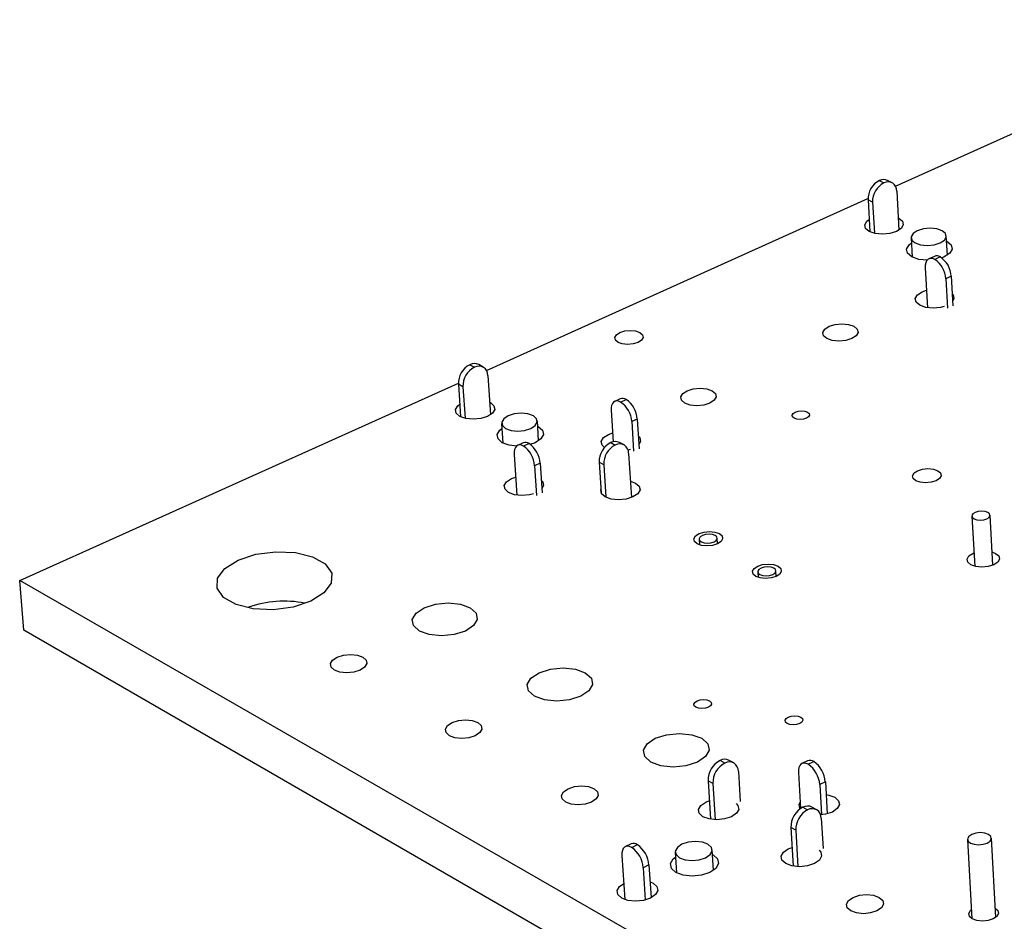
# Model space of a CAD drawing. Extents: x 70 to 210, y 70 to 141.
# Tile 2 of 13: x 70 to 94, y 96 to 118. Entities that reach past the tile are written whole.
import ezdxf

# ---------------------------------------------------------------- set-up
doc = ezdxf.new("R2010")
doc.units = 0
doc.layers.get('0').update_dxf_attribs({"linetype": 'CONTINUOUS'})

msp = doc.modelspace()

# ---------------------------------------------------------------- linework, layer by layer
at = {"color": 7, "linetype": 'CONTINUOUS'}
for p, q in [((91.603, 113.858), (100.584, 117.904)), ((91.212, 113.996), (91.322, 113.938)), ((91.523, 113.941), (91.413, 113.999)), ((91.635, 113.736), (91.688, 112.791)), ((81.671, 109.383), (90.937, 113.558)), ((91.048, 113.471), (90.938, 113.53)), ((90.938, 113.53), (90.982, 112.753)), ((91.048, 113.471), (91.091, 112.715)), ((92.864, 112.182), (92.838, 112.651)), ((91.984, 112.605), (92.01, 112.136)), ((92.548, 112.155), (92.417, 112.095)), ((92.69, 112.14), (92.559, 112.08)), ((92.328, 111.879), (92.382, 110.907)), ((92.958, 111.67), (92.827, 111.611)), ((92.958, 111.67), (92.998, 110.956)), ((92.827, 111.611), (92.867, 110.896)), ((92.251, 111.293), (92.359, 111.331)), ((81.269, 109.522), (81.379, 109.461)), ((81.592, 109.463), (81.483, 109.524)), ((70.336, 104.277), (80.989, 109.076)), ((81.099, 108.987), (80.99, 109.048)), ((80.99, 109.048), (81.044, 108.26)), ((81.705, 109.26), (81.769, 108.308)), ((81.099, 108.987), (81.152, 108.221)), ((84.922, 108.693), (84.787, 108.632)), ((84.929, 108.616), (85.063, 108.677)), ((84.701, 108.415), (84.751, 107.652)), ((82.039, 108.098), (82.071, 107.62)), ((82.939, 107.678), (82.908, 108.155)), ((85.334, 108.202), (85.199, 108.141)), ((85.199, 108.141), (85.245, 107.42)), ((85.334, 108.202), (85.379, 107.482)), ((84.633, 107.827), (84.737, 107.864)), ((82.564, 107.623), (82.429, 107.562)), ((82.705, 107.607), (82.57, 107.545)), ((84.689, 107.631), (84.8, 107.57)), ((85.013, 107.573), (84.902, 107.634)), ((85.168, 107.463), (85.106, 107.446)), ((85.124, 107.369), (85.193, 106.294)), ((82.344, 107.345), (82.41, 106.355)), ((82.977, 107.129), (82.841, 107.068)), ((82.977, 107.129), (83.025, 106.408)), ((84.518, 107.093), (84.407, 107.154)), ((84.407, 107.154), (84.456, 106.403)), ((82.841, 107.068), (82.889, 106.346)), ((84.518, 107.093), (84.569, 106.301)), ((82.278, 106.755), (82.381, 106.792)), ((93.462, 105.844), (93.528, 104.624)), ((93.966, 104.649), (93.9, 105.868)), ((86.839, 105.281), (86.848, 105.145)), ((87.285, 105.172), (87.277, 105.308)), ((93.481, 104.94), (93.51, 104.953)), ((88.71, 104.381), (88.702, 104.518)), ((70.434, 103.07), (70.336, 104.277)), ((127.724, 71.288), (70.336, 104.277)), ((88.263, 104.491), (88.271, 104.354)), ((127.745, 69.998), (70.434, 103.07)), ((87.458, 99.842), (87.344, 99.907)), ((87.679, 99.847), (87.565, 99.911)), ((89.471, 99.899), (89.333, 99.834)), ((89.485, 99.816), (89.622, 99.881)), ((87.789, 99.643), (87.834, 98.909)), ((89.247, 99.617), (89.299, 98.739)), ((87.169, 99.352), (87.055, 99.417)), ((87.055, 99.417), (87.113, 98.481)), ((87.169, 99.352), (87.224, 98.47)), ((89.901, 99.391), (89.764, 99.326)), ((89.764, 99.326), (89.808, 98.587)), ((89.901, 99.391), (89.948, 98.612)), ((86.995, 98.899), (87.085, 98.934)), ((89.355, 98.771), (89.47, 98.706)), ((89.691, 98.711), (89.576, 98.776)), ((89.181, 98.214), (89.065, 98.279)), ((89.065, 98.279), (89.122, 97.34)), ((89.801, 98.507), (89.845, 97.771)), ((89.181, 98.214), (89.234, 97.328)), ((85.186, 97.882), (85.047, 97.816)), ((85.198, 97.797), (85.337, 97.863)), ((89.002, 97.761), (89.094, 97.797)), ((93.355, 97.992), (93.461, 96.063)), ((94.038, 96.096), (93.933, 98.024)), ((84.962, 97.598), (85.031, 96.531)), ((86.256, 97.68), (86.287, 97.182)), ((87.186, 97.24), (87.155, 97.737)), ((85.618, 97.369), (85.479, 97.303)), ((85.618, 97.369), (85.669, 96.573)), ((85.479, 97.303), (85.529, 96.521))]:
    msp.add_line(p, q, dxfattribs=at)
for points in [[(91.671, 113.091), (91.685, 113.084), (91.773, 113.01), (91.794, 112.922), (91.743, 112.834), (91.629, 112.76), (91.469, 112.71), (91.287, 112.693), (91.111, 112.71), (90.968, 112.76), (90.88, 112.834), (90.86, 112.922), (90.911, 113.01), (90.965, 113.052)], [(92.085, 112.481), (92.215, 112.435), (92.375, 112.419), (92.541, 112.435), (92.687, 112.481), (92.791, 112.548), (92.836, 112.628), (92.818, 112.708), (92.737, 112.776), (92.606, 112.821), (92.446, 112.837), (92.281, 112.821), (92.135, 112.776), (92.031, 112.708), (91.985, 112.628), (92.004, 112.548), (92.085, 112.481)], [(92.379, 112.06), (92.173, 112.08), (92.003, 112.139), (91.898, 112.228), (91.874, 112.332), (91.934, 112.436), (91.991, 112.481)], [(92.845, 112.527), (92.851, 112.524), (92.956, 112.436), (92.98, 112.332), (92.921, 112.228), (92.786, 112.139), (92.722, 112.114)], [(92.559, 112.08), (92.511, 112.1), (92.465, 112.106), (92.424, 112.098), (92.388, 112.077), (92.36, 112.043), (92.34, 111.997), (92.329, 111.942), (92.328, 111.879)], [(92.789, 110.938), (92.699, 110.915), (92.516, 110.897), (92.339, 110.915), (92.195, 110.965), (92.106, 111.04), (92.085, 111.129), (92.136, 111.218), (92.251, 111.293)], [(92.982, 111.245), (93.004, 111.218), (93.025, 111.129), (92.992, 111.06)], [(89.99, 110.457), (90.137, 110.503), (90.304, 110.519), (90.465, 110.503), (90.595, 110.457), (90.676, 110.388), (90.695, 110.307), (90.648, 110.226), (90.543, 110.157), (90.396, 110.111), (90.229, 110.095), (90.068, 110.111), (89.937, 110.157), (89.856, 110.226), (89.838, 110.307), (89.885, 110.388), (89.99, 110.457)], [(84.913, 110.305), (85.032, 110.342), (85.165, 110.355), (85.294, 110.342), (85.398, 110.305), (85.462, 110.25), (85.475, 110.185), (85.437, 110.12), (85.352, 110.065), (85.233, 110.028), (85.1, 110.015), (84.971, 110.028), (84.867, 110.065), (84.803, 110.12), (84.79, 110.185), (84.828, 110.25), (84.913, 110.305)], [(86.545, 108.891), (86.694, 108.937), (86.862, 108.953), (87.023, 108.937), (87.154, 108.891), (87.235, 108.821), (87.252, 108.739), (87.204, 108.657), (87.098, 108.587), (86.949, 108.541), (86.781, 108.525), (86.619, 108.541), (86.488, 108.587), (86.408, 108.657), (86.391, 108.739), (86.439, 108.821), (86.545, 108.891)], [(81.749, 108.612), (81.766, 108.603), (81.853, 108.526), (81.871, 108.436), (81.816, 108.345), (81.698, 108.268), (81.533, 108.217), (81.348, 108.199), (81.17, 108.217), (81.026, 108.268), (80.939, 108.345), (80.922, 108.436), (80.977, 108.526), (81.023, 108.563)], [(84.929, 108.616), (84.88, 108.636), (84.835, 108.643), (84.794, 108.635), (84.759, 108.614), (84.731, 108.58), (84.712, 108.534), (84.702, 108.479), (84.701, 108.415)], [(82.137, 107.974), (82.268, 107.927), (82.43, 107.911), (82.599, 107.927), (82.748, 107.974), (82.856, 108.044), (82.906, 108.126), (82.889, 108.209), (82.81, 108.279), (82.679, 108.325), (82.517, 108.342), (82.348, 108.325), (82.199, 108.279), (82.091, 108.209), (82.041, 108.126), (82.057, 108.044), (82.137, 107.974)], [(89.17, 108.368), (89.242, 108.39), (89.323, 108.398), (89.402, 108.39), (89.466, 108.368), (89.505, 108.334), (89.514, 108.294), (89.491, 108.254), (89.44, 108.22), (89.368, 108.197), (89.286, 108.189), (89.207, 108.197), (89.143, 108.22), (89.104, 108.254), (89.095, 108.294), (89.118, 108.334), (89.17, 108.368)], [(82.416, 107.546), (82.226, 107.567), (82.056, 107.628), (81.953, 107.719), (81.932, 107.827), (81.996, 107.934), (82.047, 107.975)], [(82.916, 108.033), (82.93, 108.025), (83.034, 107.934), (83.055, 107.827), (82.991, 107.719), (82.851, 107.628), (82.721, 107.582)], [(84.539, 107.508), (84.479, 107.568), (84.461, 107.659), (84.515, 107.75), (84.633, 107.827)], [(85.36, 107.788), (85.393, 107.75), (85.412, 107.659), (85.373, 107.584)], [(82.57, 107.545), (82.522, 107.566), (82.476, 107.572), (82.435, 107.565), (82.401, 107.544), (82.373, 107.509), (82.354, 107.464), (82.344, 107.408), (82.344, 107.345)], [(92.14, 106.948), (92.259, 106.986), (92.393, 106.999), (92.524, 106.986), (92.63, 106.948), (92.696, 106.892), (92.711, 106.825), (92.674, 106.759), (92.589, 106.703), (92.47, 106.665), (92.335, 106.652), (92.205, 106.665), (92.098, 106.703), (92.033, 106.759), (92.018, 106.825), (92.055, 106.892), (92.14, 106.948)], [(82.812, 106.389), (82.72, 106.365), (82.533, 106.347), (82.354, 106.365), (82.21, 106.417), (82.122, 106.495), (82.104, 106.586), (82.159, 106.678), (82.278, 106.755)], [(83.004, 106.72), (83.04, 106.678), (83.059, 106.586), (83.018, 106.509)], [(85.168, 106.695), (85.294, 106.648), (85.382, 106.57), (85.401, 106.479), (85.347, 106.387), (85.229, 106.309), (85.064, 106.257), (84.877, 106.239), (84.698, 106.257), (84.553, 106.309), (84.465, 106.387), (84.446, 106.479), (84.45, 106.494)], [(93.848, 105.934), (93.781, 105.957), (93.699, 105.966), (93.614, 105.957), (93.539, 105.934), (93.486, 105.898), (93.462, 105.856), (93.472, 105.814), (93.514, 105.778), (93.581, 105.754), (93.663, 105.746), (93.748, 105.754), (93.823, 105.778), (93.876, 105.814), (93.899, 105.856), (93.889, 105.898), (93.848, 105.934)], [(86.835, 105.419), (86.955, 105.457), (87.09, 105.47), (87.221, 105.457), (87.327, 105.419), (87.393, 105.362), (87.407, 105.295), (87.368, 105.228), (87.282, 105.171), (87.162, 105.133), (87.026, 105.119), (86.895, 105.133), (86.789, 105.171), (86.724, 105.228), (86.709, 105.295), (86.748, 105.362), (86.835, 105.419)], [(86.89, 105.217), (86.956, 105.193), (87.038, 105.185), (87.123, 105.193), (87.198, 105.217), (87.252, 105.253), (87.276, 105.295), (87.267, 105.337), (87.227, 105.372), (87.16, 105.396), (87.078, 105.404), (86.993, 105.396), (86.918, 105.372), (86.865, 105.337), (86.84, 105.295), (86.849, 105.253), (86.89, 105.217)], [(75.643, 104.776), (76.072, 104.916), (76.554, 104.979), (77.033, 104.958), (77.45, 104.855), (77.756, 104.682), (77.913, 104.459), (77.903, 104.215), (77.726, 103.977), (77.403, 103.776), (76.974, 103.634), (76.489, 103.571), (76.009, 103.592), (75.59, 103.696), (75.285, 103.87), (75.129, 104.093), (75.141, 104.338), (75.32, 104.575), (75.643, 104.776)], [(93.948, 104.975), (94.036, 104.94), (94.111, 104.876), (94.129, 104.8), (94.087, 104.725), (93.991, 104.66), (93.857, 104.617), (93.704, 104.602), (93.556, 104.617), (93.435, 104.66), (93.36, 104.725), (93.343, 104.8), (93.385, 104.876), (93.481, 104.94), (93.481, 104.94)], [(88.258, 104.629), (88.378, 104.667), (88.514, 104.681), (88.645, 104.667), (88.752, 104.629), (88.818, 104.572), (88.832, 104.504), (88.794, 104.437), (88.708, 104.38), (88.587, 104.341), (88.451, 104.328), (88.319, 104.341), (88.213, 104.38), (88.147, 104.437), (88.133, 104.504), (88.172, 104.572), (88.258, 104.629)], [(88.314, 104.426), (88.381, 104.403), (88.463, 104.394), (88.548, 104.403), (88.623, 104.426), (88.677, 104.462), (88.701, 104.504), (88.692, 104.547), (88.651, 104.582), (88.584, 104.606), (88.502, 104.615), (88.417, 104.606), (88.342, 104.582), (88.288, 104.547), (88.264, 104.504), (88.273, 104.462), (88.314, 104.426)], [(80.159, 103.619), (80.433, 103.705), (80.741, 103.736), (81.037, 103.705), (81.275, 103.619), (81.42, 103.489), (81.449, 103.336), (81.358, 103.183), (81.161, 103.053), (80.886, 102.966), (80.577, 102.935), (80.281, 102.966), (80.043, 103.053), (79.898, 103.183), (79.87, 103.336), (79.961, 103.489), (80.159, 103.619)], [(78.046, 102.421), (78.199, 102.469), (78.371, 102.486), (78.536, 102.469), (78.668, 102.421), (78.748, 102.348), (78.764, 102.263), (78.712, 102.177), (78.602, 102.104), (78.448, 102.055), (78.276, 102.038), (78.111, 102.055), (77.979, 102.104), (77.898, 102.177), (77.883, 102.263), (77.935, 102.348), (78.046, 102.421)], [(82.95, 102.041), (83.224, 102.129), (83.534, 102.159), (83.831, 102.129), (84.072, 102.041), (84.219, 101.91), (84.249, 101.756), (84.159, 101.601), (83.962, 101.469), (83.687, 101.381), (83.377, 101.35), (83.078, 101.381), (82.838, 101.469), (82.691, 101.601), (82.661, 101.756), (82.752, 101.91), (82.95, 102.041)], [(86.787, 101.356), (86.86, 101.379), (86.944, 101.388), (87.025, 101.379), (87.09, 101.356), (87.13, 101.32), (87.139, 101.278), (87.115, 101.236), (87.062, 101.201), (86.988, 101.177), (86.904, 101.168), (86.824, 101.177), (86.758, 101.201), (86.718, 101.236), (86.709, 101.278), (86.733, 101.32), (86.787, 101.356)], [(89.001, 100.962), (89.075, 100.985), (89.159, 100.994), (89.239, 100.985), (89.305, 100.962), (89.345, 100.926), (89.354, 100.884), (89.331, 100.842), (89.278, 100.806), (89.204, 100.782), (89.12, 100.774), (89.039, 100.782), (88.974, 100.806), (88.933, 100.842), (88.924, 100.884), (88.948, 100.926), (89.001, 100.962)], [(80.836, 100.83), (80.99, 100.879), (81.163, 100.897), (81.328, 100.879), (81.462, 100.83), (81.543, 100.757), (81.56, 100.67), (81.509, 100.584), (81.398, 100.51), (81.245, 100.461), (81.072, 100.444), (80.905, 100.461), (80.772, 100.51), (80.691, 100.584), (80.674, 100.67), (80.726, 100.757), (80.836, 100.83)], [(85.77, 100.447), (86.045, 100.535), (86.356, 100.566), (86.655, 100.535), (86.898, 100.447), (87.047, 100.314), (87.079, 100.158), (86.99, 100.001), (86.793, 99.869), (86.517, 99.78), (86.206, 99.749), (85.906, 99.78), (85.663, 99.869), (85.514, 100.001), (85.483, 100.158), (85.573, 100.314), (85.77, 100.447)], [(89.485, 99.816), (89.435, 99.838), (89.387, 99.846), (89.345, 99.839), (89.308, 99.818), (89.279, 99.784), (89.259, 99.738), (89.248, 99.682), (89.247, 99.617)], [(83.657, 99.223), (83.811, 99.272), (83.984, 99.29), (84.151, 99.272), (84.286, 99.223), (84.368, 99.149), (84.386, 99.061), (84.335, 98.974), (84.225, 98.899), (84.071, 98.85), (83.897, 98.832), (83.73, 98.85), (83.595, 98.899), (83.513, 98.974), (83.496, 99.061), (83.546, 99.149), (83.657, 99.223)], [(89.92, 99.078), (89.982, 99.067), (90.131, 99.013), (90.224, 98.931), (90.245, 98.835), (90.191, 98.738), (90.071, 98.656), (89.902, 98.602), (89.78, 98.585)], [(87.738, 98.864), (87.779, 98.818), (87.799, 98.721), (87.745, 98.625), (87.624, 98.543), (87.455, 98.488), (87.264, 98.469), (87.079, 98.488), (86.93, 98.543), (86.839, 98.625), (86.819, 98.721), (86.874, 98.818), (86.995, 98.899), (86.995, 98.899)], [(89.291, 98.73), (89.285, 98.738), (89.265, 98.835), (89.29, 98.896)], [(93.831, 97.903), (93.901, 97.951), (93.932, 98.008), (93.919, 98.065), (93.864, 98.113), (93.775, 98.145), (93.667, 98.157), (93.555, 98.145), (93.456, 98.113), (93.386, 98.065), (93.355, 98.008), (93.368, 97.951), (93.423, 97.903), (93.512, 97.871), (93.62, 97.859), (93.732, 97.871), (93.831, 97.903)], [(85.198, 97.797), (85.148, 97.819), (85.101, 97.827), (85.058, 97.821), (85.022, 97.8), (84.993, 97.766), (84.973, 97.72), (84.963, 97.663), (84.962, 97.598)], [(86.992, 97.545), (87.103, 97.62), (87.153, 97.709), (87.135, 97.797), (87.051, 97.872), (86.915, 97.922), (86.747, 97.94), (86.573, 97.922), (86.418, 97.872), (86.308, 97.797), (86.258, 97.709), (86.275, 97.62), (86.359, 97.545), (86.495, 97.495), (86.663, 97.477), (86.838, 97.495), (86.992, 97.545)], [(87.162, 97.621), (87.174, 97.614), (87.283, 97.517), (87.306, 97.402), (87.241, 97.287), (87.098, 97.189), (86.897, 97.124), (86.67, 97.101), (86.451, 97.124), (86.274, 97.189), (86.166, 97.287), (86.143, 97.402), (86.208, 97.517), (86.263, 97.563)], [(89.749, 97.726), (89.79, 97.679), (89.811, 97.582), (89.757, 97.485), (89.636, 97.402), (89.467, 97.347), (89.275, 97.327), (89.09, 97.347), (88.939, 97.402), (88.847, 97.485), (88.827, 97.582), (88.881, 97.679), (89.002, 97.761), (89.002, 97.761)], [(85.644, 96.961), (85.719, 96.927), (85.811, 96.844), (85.831, 96.746), (85.775, 96.649), (85.653, 96.566), (85.483, 96.51), (85.29, 96.491), (85.105, 96.51), (84.955, 96.566), (84.863, 96.649), (84.844, 96.746), (84.9, 96.844), (85.006, 96.919)], [(90.575, 96.583), (90.729, 96.633), (90.903, 96.651), (91.072, 96.633), (91.209, 96.583), (91.294, 96.507), (91.313, 96.418), (91.265, 96.329), (91.155, 96.253), (91.001, 96.203), (90.826, 96.185), (90.657, 96.203), (90.519, 96.253), (90.435, 96.329), (90.415, 96.418), (90.465, 96.507), (90.575, 96.583)], [(94.026, 96.318), (94.087, 96.262), (94.103, 96.191), (94.064, 96.119), (93.977, 96.059), (93.854, 96.018), (93.714, 96.004), (93.579, 96.018), (93.468, 96.059), (93.4, 96.119), (93.384, 96.191), (93.423, 96.262), (93.449, 96.286)]]:
    msp.add_lwpolyline(points, dxfattribs=at)
for centre, radius, start, end in [((91.445, 113.545), 0.507, 117.2495, 181.701), ((91.555, 113.486), 0.508, 117.2589, 181.6938), ((91.316, 113.798), 0.224, 64.3472, 117.4992), ((91.423, 113.75), 0.213, 356.2545, 118.0898), ((92.605, 112.01), 0.155, 56.5, 111.3875), ((92.222, 111.576), 0.606, 3.2574, 56.2318), ((92.354, 111.636), 0.606, 3.2486, 56.2432), ((81.5, 109.066), 0.511, 116.8165, 182.0214), ((81.378, 109.313), 0.236, 63.6893, 117.4636), ((81.61, 109.005), 0.511, 116.8259, 182.0142), ((81.485, 109.268), 0.22, 357.9599, 118.7149), ((84.977, 108.551), 0.152, 55.5501, 111.1524), ((84.575, 108.1), 0.626, 3.7715, 55.567), ((84.709, 108.161), 0.626, 3.7624, 55.5787), ((82.619, 107.482), 0.152, 55.2515, 111.0763), ((82.346, 107.086), 0.632, 3.9218, 55.3728), ((84.924, 107.17), 0.518, 117.1115, 181.7963), ((84.798, 107.424), 0.234, 63.7797, 117.8139), ((82.21, 107.025), 0.633, 3.9309, 55.361), ((85.036, 107.109), 0.518, 117.1211, 181.7889), ((84.906, 107.379), 0.219, 357.5363, 119.0907), ((76.753, 101.132), 2.646, 78.9669, 109.0463), ((87.593, 99.43), 0.538, 117.6068, 181.4121), ((87.708, 99.365), 0.538, 117.6167, 181.4045), ((87.458, 99.697), 0.239, 63.6268, 118.7058), ((87.57, 99.653), 0.22, 357.5128, 120.4635), ((89.53, 99.749), 0.161, 54.8655, 111.5144), ((89.118, 99.282), 0.648, 3.8456, 55.4857), ((89.255, 99.347), 0.647, 3.8363, 55.4978), ((89.608, 98.291), 0.543, 117.7819, 181.2783), ((89.47, 98.562), 0.238, 63.6871, 118.9186), ((89.724, 98.226), 0.543, 117.7919, 181.2706), ((89.582, 98.518), 0.219, 357.2607, 120.6992), ((85.244, 97.733), 0.159, 54.316, 111.3579), ((84.82, 97.256), 0.66, 4.1373, 55.1089), ((84.96, 97.321), 0.66, 4.1278, 55.1211)]:
    msp.add_arc(centre, radius, start, end, dxfattribs=at)

doc.saveas('drawing.dxf')
